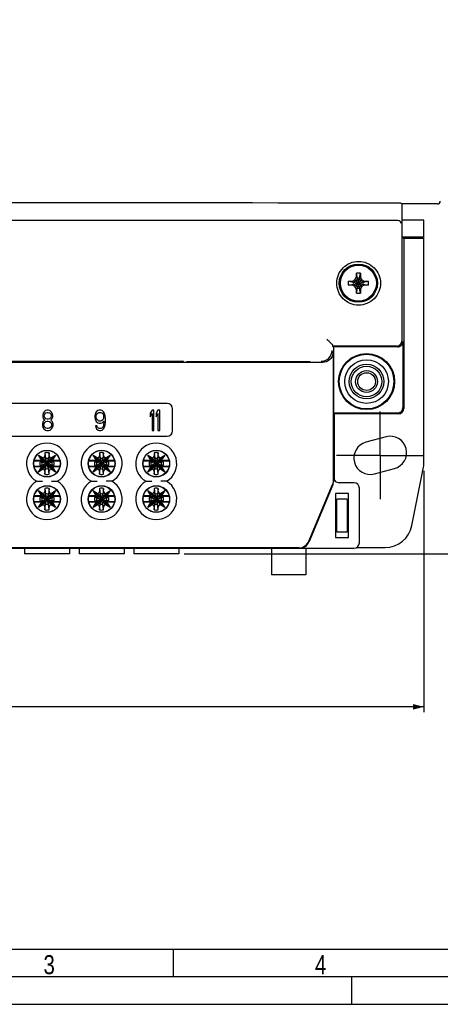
# Model space of a CAD drawing. Header units: millimetres. Extents: x 0 to 594, y 0 to 420.
# Tile 8 of 46: x 149 to 226, y 0 to 180. Entities that reach past the tile are written whole.
import ezdxf

# ---------------------------------------------------------------- set-up
doc = ezdxf.new("R2010")
doc.units = ezdxf.units.MM
doc.header["$LTSCALE"] = 32.67
doc.linetypes.add('CENTER', pattern=[0.6, 0.375, -0.075, 0.075, -0.075])
doc.layers.get('0').update_dxf_attribs({"linetype": 'CONTINUOUS'})
doc.layers.add('02___PRT_ALL_AXES', color=7, linetype='CONTINUOUS')
doc.layers.add('DEFAULT_1', color=7, linetype='CENTER')
doc.styles.get("Standard").update_dxf_attribs({"font": 'txt', "width": 0.8})
doc.dimstyles.new('DIMSTYLE_1', dxfattribs={"dimtxt": 2, "dimasz": 2, "dimexe": 0.18, "dimexo": 0.0625, "dimgap": 0.09, "dimtad": 1, "dimdsep": 46, "dimtxsty": 'Standard', "dimblk": '_FILLED', "dimblk1": '_FILLED', "dimblk2": '_FILLED', "dimcen": 0.09, "dimadec": 0, "dimazin": 0, "dimtp": 0.01, "dimtm": 0.01, "dimtfac": 1, "dimtofl": 0, "dimtmove": 0, "dimatfit": 3, "dimldrblk": '_FILLED', "dimfxl": 0, "dimtolj": 1, "dimarcsym": 0})

# ---------------------------------------------------------------- blocks, each defined once
blk = doc.blocks.new('_FILLED')
at = {"color": 0, "linetype": 'ByBlock'}
blk.add_solid([(0, 0), (-1, 0.25), (-1, -0.25)], dxfattribs=at)
blk = doc.blocks.new('*D34')
at = {"color": 2, "linetype": 'Continuous'}
for p, q in [((189.27, 212.62), (240.8, 212.62)), ((239.8, 212.62), (239.8, 147.52)), ((239.8, 82.42), (239.8, 147.52)), ((179.4, 82.42), (240.8, 82.42))]:
    blk.add_line(p, q, dxfattribs=at)
at = {"color": 2, "linetype": 'Continuous', "xscale": 2, "yscale": 2, "zscale": 2}
for p, rotation in [((239.8, 212.62), 90), ((239.8, 82.42), 270)]:
    blk.add_blockref('_FILLED', p, dxfattribs=dict(at, rotation=rotation))
at = {"color": 2, "linetype": 'Continuous', "insert": (237.3, 147.52), "char_height": 2, "width": 8, "attachment_point": 2, "rotation": 90, "line_spacing_factor": 0.9}
blk.add_mtext('130.2', dxfattribs=at)
blk = doc.blocks.new('*D36')
at = {"color": 2, "linetype": 'Continuous'}
for p, q in [((57.27, 97.58), (57.27, 53.42)), ((223.27, 97.58), (223.27, 53.42)), ((57.27, 54.42), (140.27, 54.42)), ((223.27, 54.42), (140.27, 54.42))]:
    blk.add_line(p, q, dxfattribs=at)
at = {"color": 2, "linetype": 'Continuous', "xscale": 2, "yscale": 2, "zscale": 2, "rotation": 180}
blk.add_blockref('_FILLED', (57.27, 54.42), dxfattribs=at)
at = {"color": 2, "linetype": 'Continuous', "xscale": 2, "yscale": 2, "zscale": 2}
blk.add_blockref('_FILLED', (223.27, 54.42), dxfattribs=at)
at = {"color": 2, "linetype": 'Continuous', "insert": (140.27, 56.92), "char_height": 2, "width": 4.8, "attachment_point": 2, "line_spacing_factor": 0.9}
blk.add_mtext('166', dxfattribs=at)

msp = doc.modelspace()

# ---------------------------------------------------------------- linework, layer by layer
at = {"color": 7, "linetype": 'Continuous'}
for p, q in [((219.038, 146.538), (219.274, 146.42)), ((225.774, 146.42), (219.274, 146.42)), ((219.274, 121.42), (219.274, 146.42)), ((62.044, 143.42), (218.504, 143.42)), ((223.274, 143.42), (219.274, 143.42)), ((223.274, 98.579), (223.274, 143.42)), ((219.274, 140.42), (223.274, 140.42)), ((219.591, 140.104), (219.274, 140.42)), ((223.274, 140.104), (219.591, 140.104)), ((219.591, 140.104), (219.591, 109.012)), ((210.904, 132.993), (210.904, 133.733)), ((211.644, 130.108), (210.904, 133.733)), ((210.904, 130.108), (211.644, 133.733)), ((211.644, 133.733), (211.644, 132.993)), ((209.461, 131.55), (213.087, 132.29)), ((209.461, 132.29), (210.201, 132.29)), ((209.461, 132.29), (213.087, 131.55)), ((210.201, 131.55), (209.461, 131.55)), ((210.201, 132.29), (210.647, 132.548)), ((210.201, 132.29), (210.405, 132.105)), ((210.201, 131.55), (210.405, 131.735)), ((210.647, 131.293), (210.201, 131.55)), ((210.405, 132.105), (210.368, 132.105)), ((210.368, 131.735), (210.405, 131.735)), ((210.839, 132.356), (210.405, 132.105)), ((210.405, 131.735), (212.143, 132.105)), ((210.405, 132.105), (212.143, 131.735)), ((210.405, 131.735), (210.839, 131.485)), ((210.647, 132.548), (210.904, 132.993)), ((210.647, 132.548), (211.901, 131.293)), ((210.647, 131.293), (211.901, 132.548)), ((211.089, 132.79), (210.839, 132.356)), ((210.904, 132.993), (211.089, 132.79)), ((211.089, 132.827), (211.089, 132.79)), ((211.459, 131.051), (211.089, 132.79)), ((211.089, 131.051), (211.459, 132.79)), ((211.644, 132.993), (211.459, 132.79)), ((211.459, 132.79), (211.459, 132.827)), ((211.71, 132.356), (211.459, 132.79)), ((211.644, 132.993), (211.901, 132.548)), ((212.143, 132.105), (211.71, 132.356)), ((211.71, 131.485), (212.143, 131.735)), ((211.901, 132.548), (212.347, 132.29)), ((212.347, 131.55), (211.901, 131.293)), ((212.347, 132.29), (212.143, 132.105)), ((212.18, 132.105), (212.143, 132.105)), ((212.143, 131.735), (212.18, 131.735)), ((212.347, 131.55), (212.143, 131.735)), ((212.347, 132.29), (213.087, 132.29)), ((213.087, 131.55), (212.347, 131.55)), ((210.904, 130.848), (210.647, 131.293)), ((210.839, 131.485), (211.089, 131.051)), ((210.904, 130.848), (211.089, 131.051)), ((210.904, 130.108), (210.904, 130.848)), ((211.089, 131.051), (211.089, 131.014)), ((211.459, 131.051), (211.71, 131.485)), ((211.644, 130.848), (211.459, 131.051)), ((211.459, 131.014), (211.459, 131.051)), ((211.901, 131.293), (211.644, 130.848)), ((211.644, 130.848), (211.644, 130.108)), ((206.459, 120.733), (206.615, 120.42)), ((219.433, 121.262), (219.433, 109.17)), ((218.274, 120.42), (206.615, 120.42)), ((206.615, 120.304), (206.615, 120.42)), ((206.774, 120.145), (206.615, 120.304)), ((218.433, 120.262), (206.658, 120.262)), ((206.687, 119.403), (206.687, 95.838)), ((206.774, 96.42), (206.774, 120.145)), ((204.687, 117.42), (75.861, 117.42)), ((145.067, 117.638), (178.349, 117.638)), ((160.724, 117.47), (146.124, 117.47)), ((160.724, 117.47), (160.892, 117.638)), ((162.724, 117.475), (160.724, 117.475)), ((162.724, 117.47), (162.556, 117.638)), ((177.324, 117.47), (162.724, 117.47)), ((177.492, 117.638), (177.324, 117.47)), ((178.324, 117.475), (177.324, 117.475)), ((179.811, 117.559), (179.802, 117.559)), ((179.802, 117.454), (202.446, 117.454)), ((202.437, 117.559), (179.811, 117.559)), ((202.437, 117.559), (202.446, 117.559)), ((176.274, 109.92), (82.274, 109.92)), ((153.598, 108.129), (153.489, 107.73)), ((153.76, 108.369), (153.598, 108.129)), ((154.03, 108.608), (153.76, 108.369)), ((153.868, 107.97), (154.084, 108.209)), ((154.3, 108.688), (154.03, 108.608)), ((154.084, 108.209), (154.3, 108.289)), ((154.516, 108.688), (154.3, 108.688)), ((154.3, 108.289), (154.516, 108.289)), ((154.787, 108.608), (154.516, 108.688)), ((154.516, 108.289), (154.733, 108.209)), ((154.733, 108.209), (154.949, 107.97)), ((155.057, 108.369), (154.787, 108.608)), ((155.219, 108.129), (155.057, 108.369)), ((155.327, 107.73), (155.219, 108.129)), ((163.294, 108.369), (163.132, 108.05)), ((163.565, 108.608), (163.294, 108.369)), ((163.457, 108.05), (163.619, 108.209)), ((163.835, 108.688), (163.565, 108.608)), ((163.619, 108.209), (163.781, 108.289)), ((163.781, 108.289), (164.159, 108.289)), ((164.105, 108.688), (163.835, 108.688)), ((164.375, 108.608), (164.105, 108.688)), ((164.159, 108.289), (164.321, 108.209)), ((164.321, 108.209), (164.483, 108.05)), ((164.646, 108.369), (164.375, 108.608)), ((164.808, 108.05), (164.646, 108.369)), ((173.51, 108.688), (173.185, 108.129)), ((173.185, 108.129), (173.185, 107.491)), ((173.834, 108.688), (173.51, 108.688)), ((173.834, 104.938), (173.834, 108.688)), ((174.591, 108.688), (174.266, 108.129)), ((174.266, 108.129), (174.266, 107.491)), ((174.915, 108.688), (174.591, 108.688)), ((174.915, 104.938), (174.915, 108.688)), ((177.274, 104.92), (177.274, 108.92)), ((206.774, 108.17), (218.433, 108.17)), ((206.774, 108.17), (206.932, 108.012)), ((153.543, 106.534), (153.435, 106.135)), ((153.489, 107.73), (153.489, 107.491)), ((153.489, 107.491), (153.598, 107.172)), ((153.76, 106.773), (153.543, 106.534)), ((153.598, 107.172), (153.76, 106.933)), ((153.706, 106.135), (153.868, 106.454)), ((153.76, 107.73), (153.868, 107.97)), ((153.76, 107.571), (153.76, 107.73)), ((153.868, 107.331), (153.76, 107.571)), ((153.76, 106.933), (153.868, 106.853)), ((153.868, 106.853), (153.76, 106.773)), ((154.084, 107.092), (153.868, 107.331)), ((153.868, 106.454), (154.084, 106.613)), ((154.3, 107.012), (154.084, 107.092)), ((154.084, 106.613), (154.3, 106.693)), ((154.516, 107.012), (154.3, 107.012)), ((154.3, 106.693), (154.516, 106.693)), ((154.733, 107.092), (154.516, 107.012)), ((154.516, 106.693), (154.733, 106.613)), ((154.949, 107.331), (154.733, 107.092)), ((154.733, 106.613), (154.949, 106.454)), ((154.949, 107.97), (155.057, 107.73)), ((155.057, 107.571), (154.949, 107.331)), ((154.949, 106.853), (155.057, 106.933)), ((155.057, 106.773), (154.949, 106.853)), ((154.949, 106.454), (155.111, 106.135)), ((155.057, 107.73), (155.057, 107.571)), ((155.057, 106.933), (155.219, 107.172)), ((155.273, 106.534), (155.057, 106.773)), ((155.219, 107.172), (155.327, 107.491)), ((155.381, 106.135), (155.273, 106.534)), ((155.327, 107.491), (155.327, 107.73)), ((163.132, 108.05), (163.024, 107.651)), ((163.024, 107.651), (163.024, 107.331)), ((163.024, 107.331), (163.132, 106.933)), ((163.132, 106.933), (163.294, 106.613)), ((163.294, 107.571), (163.348, 107.81)), ((163.294, 107.411), (163.294, 107.571)), ((163.348, 107.172), (163.294, 107.411)), ((163.294, 106.613), (163.565, 106.374)), ((163.348, 107.81), (163.457, 108.05)), ((163.457, 106.933), (163.348, 107.172)), ((163.619, 106.773), (163.457, 106.933)), ((163.565, 106.374), (163.835, 106.294)), ((163.781, 106.693), (163.619, 106.773)), ((164.159, 106.693), (163.781, 106.693)), ((163.835, 106.294), (164.105, 106.294)), ((164.105, 106.294), (164.375, 106.374)), ((164.321, 106.773), (164.159, 106.693)), ((164.483, 106.933), (164.321, 106.773)), ((164.375, 106.374), (164.7, 106.693)), ((164.483, 108.05), (164.592, 107.81)), ((164.592, 107.172), (164.483, 106.933)), ((164.592, 107.81), (164.646, 107.571)), ((164.646, 107.411), (164.592, 107.172)), ((164.646, 107.571), (164.646, 107.411)), ((164.7, 106.534), (164.646, 106.055)), ((164.7, 106.693), (164.7, 106.534)), ((164.916, 107.651), (164.808, 108.05)), ((164.97, 107.092), (164.916, 107.651)), ((164.916, 105.975), (164.97, 106.534)), ((164.97, 106.534), (164.97, 107.092)), ((173.185, 107.491), (173.51, 108.05)), ((173.51, 108.05), (173.51, 104.938)), ((174.266, 107.491), (174.591, 108.05)), ((174.591, 108.05), (174.591, 104.938)), ((218.591, 108.012), (206.932, 108.012)), ((206.932, 95.919), (206.932, 108.012)), ((153.435, 106.135), (153.435, 105.895)), ((153.435, 105.895), (153.543, 105.496)), ((153.543, 105.496), (153.706, 105.257)), ((153.706, 105.895), (153.706, 106.135)), ((153.868, 105.576), (153.706, 105.895)), ((153.706, 105.257), (153.976, 105.018)), ((154.084, 105.417), (153.868, 105.576)), ((153.976, 105.018), (154.246, 104.938)), ((154.3, 105.337), (154.084, 105.417)), ((154.246, 104.938), (154.57, 104.938)), ((154.516, 105.337), (154.3, 105.337)), ((154.733, 105.417), (154.516, 105.337)), ((154.57, 104.938), (154.841, 105.018)), ((154.949, 105.576), (154.733, 105.417)), ((154.841, 105.018), (155.111, 105.257)), ((155.111, 105.895), (154.949, 105.576)), ((155.111, 106.135), (155.111, 105.895)), ((155.111, 105.257), (155.273, 105.496)), ((155.273, 105.496), (155.381, 105.895)), ((155.381, 105.895), (155.381, 106.135)), ((163.402, 105.816), (163.132, 105.816)), ((163.132, 105.816), (163.186, 105.576)), ((163.186, 105.576), (163.348, 105.257)), ((163.348, 105.257), (163.619, 105.018)), ((163.511, 105.576), (163.402, 105.816)), ((163.673, 105.417), (163.511, 105.576)), ((163.619, 105.018), (163.889, 104.938)), ((163.835, 105.337), (163.673, 105.417)), ((164.159, 105.337), (163.835, 105.337)), ((163.889, 104.938), (164.105, 104.938)), ((164.105, 104.938), (164.375, 105.018)), ((164.321, 105.417), (164.159, 105.337)), ((164.483, 105.576), (164.321, 105.417)), ((164.375, 105.018), (164.646, 105.257)), ((164.592, 105.816), (164.483, 105.576)), ((164.646, 106.055), (164.592, 105.816)), ((164.646, 105.257), (164.808, 105.576)), ((164.808, 105.576), (164.916, 105.975)), ((173.51, 104.938), (173.834, 104.938)), ((174.591, 104.938), (174.915, 104.938)), ((82.274, 103.92), (176.274, 103.92)), ((216.333, 103.81), (212.662, 102.826)), ((153.894, 100.884), (154.024, 99.827)), ((153.894, 100.884), (153.894, 100.374)), ((154.644, 100.886), (154.524, 99.827)), ((154.644, 100.391), (154.644, 100.886)), ((163.894, 100.884), (164.024, 99.827)), ((163.894, 100.884), (163.894, 100.374)), ((164.644, 100.886), (164.524, 99.827)), ((164.644, 100.391), (164.644, 100.886)), ((173.894, 100.884), (174.024, 99.827)), ((173.894, 100.884), (173.894, 100.374)), ((174.644, 100.886), (174.524, 99.827)), ((174.644, 100.391), (174.644, 100.886)), ((151.953, 99.443), (153.577, 99.443)), ((153.154, 99.495), (151.962, 99.495)), ((152.708, 100.486), (153.623, 99.904)), ((152.708, 100.486), (155.84, 97.354)), ((153.29, 99.573), (152.708, 100.486)), ((152.708, 97.354), (155.84, 100.486)), ((153.288, 99.264), (153.011, 99.264)), ((153.011, 99.264), (153.344, 99.17)), ((153.29, 99.573), (153.154, 99.495)), ((153.677, 99.398), (153.288, 99.264)), ((153.288, 99.264), (153.394, 99.17)), ((153.291, 99.904), (153.623, 99.904)), ((153.291, 99.573), (153.291, 99.904)), ((153.291, 99.572), (153.894, 99.3)), ((153.344, 98.67), (155.205, 99.17)), ((153.394, 99.17), (153.344, 99.17)), ((153.344, 99.17), (155.205, 98.67)), ((153.898, 99.296), (153.394, 99.17)), ((153.394, 98.67), (155.155, 99.17)), ((153.394, 99.17), (155.155, 98.67)), ((153.894, 100.374), (153.623, 99.904)), ((153.623, 99.904), (153.894, 99.3)), ((153.894, 100.374), (154.024, 99.777)), ((154.024, 99.777), (153.898, 99.296)), ((154.524, 98.014), (154.024, 99.827)), ((154.024, 99.827), (154.024, 99.777)), ((154.024, 98.014), (154.524, 99.827)), ((154.024, 99.777), (154.274, 98.92)), ((154.024, 98.064), (154.524, 99.777)), ((154.644, 100.391), (154.524, 99.777)), ((154.524, 99.777), (154.524, 99.827)), ((154.65, 99.296), (154.524, 99.777)), ((154.926, 99.904), (154.644, 100.391)), ((155.155, 99.17), (154.65, 99.296)), ((154.654, 99.3), (154.926, 99.904)), ((154.654, 99.3), (155.257, 99.572)), ((155.259, 99.264), (154.871, 99.398)), ((154.926, 99.904), (155.84, 100.486)), ((155.257, 99.904), (154.926, 99.904)), ((154.971, 99.443), (156.595, 99.443)), ((155.259, 99.264), (155.155, 99.17)), ((155.205, 99.17), (155.155, 99.17)), ((155.537, 99.264), (155.205, 99.17)), ((155.84, 100.486), (155.257, 99.572)), ((155.257, 99.572), (155.257, 99.904)), ((155.39, 99.495), (155.257, 99.572)), ((155.537, 99.264), (155.259, 99.264)), ((156.586, 99.495), (155.39, 99.495)), ((161.953, 99.443), (163.577, 99.443)), ((163.154, 99.495), (161.962, 99.495)), ((162.708, 100.486), (163.623, 99.904)), ((162.708, 100.486), (165.84, 97.354)), ((163.29, 99.573), (162.708, 100.486)), ((162.708, 97.354), (165.84, 100.486)), ((163.288, 99.264), (163.011, 99.264)), ((163.011, 99.264), (163.344, 99.17)), ((163.29, 99.573), (163.154, 99.495)), ((163.677, 99.398), (163.288, 99.264)), ((163.288, 99.264), (163.394, 99.17)), ((163.291, 99.904), (163.623, 99.904)), ((163.291, 99.573), (163.291, 99.904)), ((163.291, 99.572), (163.894, 99.3)), ((163.344, 98.67), (165.205, 99.17)), ((163.394, 99.17), (163.344, 99.17)), ((163.344, 99.17), (165.205, 98.67)), ((163.898, 99.296), (163.394, 99.17)), ((163.394, 98.67), (165.155, 99.17)), ((163.394, 99.17), (165.155, 98.67)), ((163.894, 100.374), (163.623, 99.904)), ((163.623, 99.904), (163.894, 99.3)), ((163.894, 100.374), (164.024, 99.777)), ((164.024, 99.777), (163.898, 99.296)), ((164.524, 98.014), (164.024, 99.827)), ((164.024, 99.827), (164.024, 99.777)), ((164.024, 98.014), (164.524, 99.827)), ((164.024, 99.777), (164.274, 98.92)), ((164.024, 98.064), (164.524, 99.777)), ((164.644, 100.391), (164.524, 99.777)), ((164.524, 99.777), (164.524, 99.827)), ((164.65, 99.296), (164.524, 99.777)), ((164.926, 99.904), (164.644, 100.391)), ((165.155, 99.17), (164.65, 99.296)), ((164.654, 99.3), (164.926, 99.904)), ((164.654, 99.3), (165.257, 99.572)), ((165.259, 99.264), (164.871, 99.398)), ((164.926, 99.904), (165.84, 100.486)), ((165.257, 99.904), (164.926, 99.904)), ((164.971, 99.443), (166.595, 99.443)), ((165.259, 99.264), (165.155, 99.17)), ((165.205, 99.17), (165.155, 99.17)), ((165.537, 99.264), (165.205, 99.17)), ((165.84, 100.486), (165.257, 99.572)), ((165.257, 99.572), (165.257, 99.904)), ((165.39, 99.495), (165.257, 99.572)), ((165.537, 99.264), (165.259, 99.264)), ((166.586, 99.495), (165.39, 99.495)), ((171.953, 99.443), (173.577, 99.443)), ((173.154, 99.495), (171.962, 99.495)), ((172.708, 100.486), (173.623, 99.904)), ((172.708, 100.486), (175.84, 97.354)), ((173.29, 99.573), (172.708, 100.486)), ((172.708, 97.354), (175.84, 100.486)), ((173.288, 99.264), (173.011, 99.264)), ((173.011, 99.264), (173.344, 99.17)), ((173.29, 99.573), (173.154, 99.495)), ((173.677, 99.398), (173.288, 99.264)), ((173.288, 99.264), (173.394, 99.17)), ((173.291, 99.904), (173.623, 99.904)), ((173.291, 99.573), (173.291, 99.904)), ((173.291, 99.572), (173.894, 99.3)), ((173.344, 98.67), (175.205, 99.17)), ((173.394, 99.17), (173.344, 99.17)), ((173.344, 99.17), (175.205, 98.67)), ((173.898, 99.296), (173.394, 99.17)), ((173.394, 98.67), (175.155, 99.17)), ((173.394, 99.17), (175.155, 98.67)), ((173.894, 100.374), (173.623, 99.904)), ((173.623, 99.904), (173.894, 99.3)), ((173.894, 100.374), (174.024, 99.777)), ((174.024, 99.777), (173.898, 99.296)), ((174.524, 98.014), (174.024, 99.827)), ((174.024, 99.827), (174.024, 99.777)), ((174.024, 98.014), (174.524, 99.827)), ((174.024, 99.777), (174.274, 98.92)), ((174.024, 98.064), (174.524, 99.777)), ((174.644, 100.391), (174.524, 99.777)), ((174.524, 99.777), (174.524, 99.827)), ((174.65, 99.296), (174.524, 99.777)), ((174.926, 99.904), (174.644, 100.391)), ((175.155, 99.17), (174.65, 99.296)), ((174.654, 99.3), (174.926, 99.904)), ((174.654, 99.3), (175.257, 99.572)), ((175.259, 99.264), (174.871, 99.398)), ((174.926, 99.904), (175.84, 100.486)), ((175.257, 99.904), (174.926, 99.904)), ((174.971, 99.443), (176.595, 99.443)), ((175.259, 99.264), (175.155, 99.17)), ((175.205, 99.17), (175.155, 99.17)), ((175.537, 99.264), (175.205, 99.17)), ((175.84, 100.486), (175.257, 99.572)), ((175.257, 99.572), (175.257, 99.904)), ((175.39, 99.495), (175.257, 99.572)), ((175.537, 99.264), (175.259, 99.264)), ((176.586, 99.495), (175.39, 99.495)), ((153.577, 98.398), (151.953, 98.398)), ((153.158, 98.345), (151.962, 98.345)), ((152.708, 97.354), (153.291, 98.269)), ((153.623, 97.937), (152.708, 97.354)), ((153.011, 98.577), (153.344, 98.67)), ((153.011, 98.577), (153.289, 98.577)), ((153.158, 98.345), (153.291, 98.269)), ((153.289, 98.577), (153.394, 98.67)), ((153.289, 98.577), (153.677, 98.443)), ((153.291, 98.269), (153.894, 98.54)), ((153.291, 98.269), (153.291, 97.937)), ((153.291, 97.937), (153.623, 97.937)), ((153.344, 98.67), (153.394, 98.67)), ((153.394, 98.67), (153.898, 98.545)), ((153.894, 98.54), (153.623, 97.937)), ((153.623, 97.937), (153.894, 97.467)), ((153.894, 97.467), (154.024, 98.064)), ((153.894, 96.957), (154.024, 98.014)), ((153.894, 97.467), (153.894, 96.957)), ((153.898, 98.545), (154.024, 98.064)), ((154.024, 98.064), (154.024, 98.014)), ((154.524, 98.04), (154.274, 98.92)), ((154.524, 98.04), (154.65, 98.545)), ((154.644, 97.45), (154.524, 98.04)), ((154.524, 98.014), (154.524, 98.04)), ((154.644, 96.955), (154.524, 98.014)), ((154.644, 97.45), (154.926, 97.937)), ((154.644, 96.955), (154.644, 97.45)), ((154.65, 98.545), (155.155, 98.67)), ((154.654, 98.54), (155.257, 98.269)), ((154.926, 97.937), (154.654, 98.54)), ((154.871, 98.443), (155.259, 98.577)), ((155.257, 97.937), (154.926, 97.937)), ((155.84, 97.354), (154.926, 97.937)), ((156.595, 98.398), (154.971, 98.398)), ((155.155, 98.67), (155.205, 98.67)), ((155.259, 98.577), (155.155, 98.67)), ((155.537, 98.577), (155.205, 98.67)), ((155.257, 98.269), (155.39, 98.345)), ((155.257, 98.269), (155.84, 97.354)), ((155.257, 98.269), (155.257, 97.937)), ((155.259, 98.577), (155.537, 98.577)), ((156.586, 98.345), (155.39, 98.345)), ((163.577, 98.398), (161.953, 98.398)), ((163.158, 98.345), (161.962, 98.345)), ((162.708, 97.354), (163.291, 98.269)), ((163.623, 97.937), (162.708, 97.354)), ((163.011, 98.577), (163.344, 98.67)), ((163.011, 98.577), (163.289, 98.577)), ((163.158, 98.345), (163.291, 98.269)), ((163.289, 98.577), (163.394, 98.67)), ((163.289, 98.577), (163.677, 98.443)), ((163.291, 98.269), (163.894, 98.54)), ((163.291, 98.269), (163.291, 97.937)), ((163.291, 97.937), (163.623, 97.937)), ((163.344, 98.67), (163.394, 98.67)), ((163.394, 98.67), (163.898, 98.545)), ((163.894, 98.54), (163.623, 97.937)), ((163.623, 97.937), (163.894, 97.467)), ((163.894, 97.467), (164.024, 98.064)), ((163.894, 96.957), (164.024, 98.014)), ((163.894, 97.467), (163.894, 96.957)), ((163.898, 98.545), (164.024, 98.064)), ((164.024, 98.064), (164.024, 98.014)), ((164.524, 98.04), (164.274, 98.92)), ((164.524, 98.04), (164.65, 98.545)), ((164.644, 97.45), (164.524, 98.04)), ((164.524, 98.014), (164.524, 98.04)), ((164.644, 96.955), (164.524, 98.014)), ((164.644, 97.45), (164.926, 97.937)), ((164.644, 96.955), (164.644, 97.45)), ((164.65, 98.545), (165.155, 98.67)), ((164.654, 98.54), (165.257, 98.269)), ((164.926, 97.937), (164.654, 98.54)), ((164.871, 98.443), (165.259, 98.577)), ((165.257, 97.937), (164.926, 97.937)), ((165.84, 97.354), (164.926, 97.937)), ((166.595, 98.398), (164.971, 98.398)), ((165.155, 98.67), (165.205, 98.67)), ((165.259, 98.577), (165.155, 98.67)), ((165.537, 98.577), (165.205, 98.67)), ((165.257, 98.269), (165.39, 98.345)), ((165.257, 98.269), (165.84, 97.354)), ((165.257, 98.269), (165.257, 97.937)), ((165.259, 98.577), (165.537, 98.577)), ((166.586, 98.345), (165.39, 98.345)), ((173.577, 98.398), (171.953, 98.398)), ((173.158, 98.345), (171.962, 98.345)), ((172.708, 97.354), (173.291, 98.269)), ((173.623, 97.937), (172.708, 97.354)), ((173.011, 98.577), (173.344, 98.67)), ((173.011, 98.577), (173.289, 98.577)), ((173.158, 98.345), (173.291, 98.269)), ((173.289, 98.577), (173.394, 98.67)), ((173.289, 98.577), (173.677, 98.443)), ((173.291, 98.269), (173.894, 98.54)), ((173.291, 98.269), (173.291, 97.937)), ((173.291, 97.937), (173.623, 97.937)), ((173.344, 98.67), (173.394, 98.67)), ((173.394, 98.67), (173.898, 98.545)), ((173.894, 98.54), (173.623, 97.937)), ((173.623, 97.937), (173.894, 97.467)), ((173.894, 97.467), (174.024, 98.064)), ((173.894, 96.957), (174.024, 98.014)), ((173.894, 97.467), (173.894, 96.957)), ((173.898, 98.545), (174.024, 98.064)), ((174.024, 98.064), (174.024, 98.014)), ((174.524, 98.04), (174.274, 98.92)), ((174.524, 98.04), (174.65, 98.545)), ((174.644, 97.45), (174.524, 98.04)), ((174.524, 98.014), (174.524, 98.04)), ((174.644, 96.955), (174.524, 98.014)), ((174.644, 97.45), (174.926, 97.937)), ((174.644, 96.955), (174.644, 97.45)), ((174.65, 98.545), (175.155, 98.67)), ((174.654, 98.54), (175.257, 98.269)), ((174.926, 97.937), (174.654, 98.54)), ((174.871, 98.443), (175.259, 98.577)), ((175.257, 97.937), (174.926, 97.937)), ((175.84, 97.354), (174.926, 97.937)), ((176.595, 98.398), (174.971, 98.398)), ((175.155, 98.67), (175.205, 98.67)), ((175.259, 98.577), (175.155, 98.67)), ((175.537, 98.577), (175.205, 98.67)), ((175.257, 98.269), (175.39, 98.345)), ((175.257, 98.269), (175.84, 97.354)), ((175.257, 98.269), (175.257, 97.937)), ((175.259, 98.577), (175.537, 98.577)), ((176.586, 98.345), (175.39, 98.345)), ((214.215, 97.031), (217.886, 98.014)), ((221.078, 87.598), (223.274, 98.579)), ((152.403, 95.67), (153.462, 95.67)), ((155.087, 95.67), (156.145, 95.67)), ((162.403, 95.67), (163.462, 95.67)), ((166.145, 95.67), (165.087, 95.67)), ((172.403, 95.67), (173.462, 95.67)), ((176.145, 95.67), (175.087, 95.67)), ((206.757, 96.424), (206.757, 95.824)), ((152.708, 93.986), (153.623, 93.404)), ((152.708, 93.986), (155.84, 90.854)), ((153.29, 93.073), (152.708, 93.986)), ((152.708, 90.854), (155.84, 93.986)), ((153.894, 93.874), (153.623, 93.404)), ((153.894, 94.384), (154.024, 93.327)), ((153.894, 94.384), (153.894, 93.874)), ((153.894, 93.874), (154.024, 93.277)), ((154.644, 94.386), (154.524, 93.327)), ((154.644, 93.891), (154.524, 93.277)), ((154.644, 93.891), (154.644, 94.386)), ((154.926, 93.404), (154.644, 93.891)), ((154.926, 93.404), (155.84, 93.986)), ((155.84, 93.986), (155.257, 93.072)), ((162.708, 93.986), (163.623, 93.404)), ((162.708, 93.986), (165.84, 90.854)), ((163.29, 93.073), (162.708, 93.986)), ((162.708, 90.854), (165.84, 93.986)), ((163.894, 93.874), (163.623, 93.404)), ((163.894, 94.384), (164.024, 93.327)), ((163.894, 94.384), (163.894, 93.874)), ((163.894, 93.874), (164.024, 93.277)), ((164.644, 94.386), (164.524, 93.327)), ((164.644, 93.891), (164.524, 93.277)), ((164.644, 93.891), (164.644, 94.386)), ((164.926, 93.404), (164.644, 93.891)), ((164.926, 93.404), (165.84, 93.986)), ((165.84, 93.986), (165.257, 93.072)), ((172.708, 93.986), (173.623, 93.404)), ((172.708, 93.986), (175.84, 90.854)), ((173.29, 93.073), (172.708, 93.986)), ((172.708, 90.854), (175.84, 93.986)), ((173.894, 93.874), (173.623, 93.404)), ((173.894, 94.384), (174.024, 93.327)), ((173.894, 94.384), (173.894, 93.874)), ((173.894, 93.874), (174.024, 93.277)), ((174.644, 94.386), (174.524, 93.327)), ((174.644, 93.891), (174.524, 93.277)), ((174.644, 93.891), (174.644, 94.386)), ((174.926, 93.404), (174.644, 93.891)), ((174.926, 93.404), (175.84, 93.986)), ((175.84, 93.986), (175.257, 93.072)), ((202.229, 84.738), (206.533, 95.069)), ((206.603, 95.055), (202.275, 84.669)), ((210.457, 95.424), (207.757, 95.424)), ((211.457, 84.438), (211.457, 94.424)), ((151.953, 92.943), (153.577, 92.943)), ((153.577, 91.898), (151.953, 91.898)), ((153.154, 92.995), (151.962, 92.995)), ((153.288, 92.764), (153.011, 92.764)), ((153.011, 92.764), (153.344, 92.67)), ((153.011, 92.077), (153.344, 92.17)), ((153.011, 92.077), (153.289, 92.077)), ((153.29, 93.073), (153.154, 92.995)), ((153.677, 92.898), (153.288, 92.764)), ((153.288, 92.764), (153.394, 92.67)), ((153.289, 92.077), (153.394, 92.17)), ((153.289, 92.077), (153.677, 91.943)), ((153.291, 93.404), (153.623, 93.404)), ((153.291, 93.073), (153.291, 93.404)), ((153.291, 93.072), (153.894, 92.8)), ((153.291, 91.769), (153.894, 92.04)), ((153.344, 92.17), (155.205, 92.67)), ((153.394, 92.67), (153.344, 92.67)), ((153.344, 92.67), (155.205, 92.17)), ((153.344, 92.17), (153.394, 92.17)), ((153.898, 92.796), (153.394, 92.67)), ((153.394, 92.17), (155.155, 92.67)), ((153.394, 92.67), (155.155, 92.17)), ((153.394, 92.17), (153.898, 92.045)), ((153.623, 93.404), (153.894, 92.8)), ((153.894, 92.04), (153.623, 91.437)), ((154.024, 93.277), (153.898, 92.796)), ((153.898, 92.045), (154.024, 91.564)), ((154.524, 91.514), (154.024, 93.327)), ((154.024, 93.327), (154.024, 93.277)), ((154.024, 91.514), (154.524, 93.327)), ((154.024, 93.277), (154.274, 92.42)), ((154.024, 91.564), (154.524, 93.277)), ((154.524, 91.54), (154.274, 92.42)), ((154.524, 93.277), (154.524, 93.327)), ((154.65, 92.796), (154.524, 93.277)), ((154.524, 91.54), (154.65, 92.045)), ((155.155, 92.67), (154.65, 92.796)), ((154.65, 92.045), (155.155, 92.17)), ((154.654, 92.8), (154.926, 93.404)), ((154.654, 92.8), (155.257, 93.072)), ((154.654, 92.04), (155.257, 91.769)), ((154.926, 91.437), (154.654, 92.04)), ((155.259, 92.764), (154.871, 92.898)), ((154.871, 91.943), (155.259, 92.077)), ((155.257, 93.404), (154.926, 93.404)), ((154.971, 92.943), (156.595, 92.943)), ((156.595, 91.898), (154.971, 91.898)), ((155.259, 92.764), (155.155, 92.67)), ((155.205, 92.67), (155.155, 92.67)), ((155.155, 92.17), (155.205, 92.17)), ((155.259, 92.077), (155.155, 92.17)), ((155.537, 92.764), (155.205, 92.67)), ((155.537, 92.077), (155.205, 92.17)), ((155.257, 93.072), (155.257, 93.404)), ((155.39, 92.995), (155.257, 93.072)), ((155.537, 92.764), (155.259, 92.764)), ((155.259, 92.077), (155.537, 92.077)), ((156.586, 92.995), (155.39, 92.995)), ((161.953, 92.943), (163.577, 92.943)), ((163.577, 91.898), (161.953, 91.898)), ((163.154, 92.995), (161.962, 92.995)), ((163.288, 92.764), (163.011, 92.764)), ((163.011, 92.764), (163.344, 92.67)), ((163.011, 92.077), (163.344, 92.17)), ((163.011, 92.077), (163.289, 92.077)), ((163.29, 93.073), (163.154, 92.995)), ((163.677, 92.898), (163.288, 92.764)), ((163.288, 92.764), (163.394, 92.67)), ((163.289, 92.077), (163.394, 92.17)), ((163.289, 92.077), (163.677, 91.943)), ((163.291, 93.404), (163.623, 93.404)), ((163.291, 93.073), (163.291, 93.404)), ((163.291, 93.072), (163.894, 92.8)), ((163.291, 91.769), (163.894, 92.04)), ((163.344, 92.17), (165.205, 92.67)), ((163.394, 92.67), (163.344, 92.67)), ((163.344, 92.67), (165.205, 92.17)), ((163.344, 92.17), (163.394, 92.17)), ((163.898, 92.796), (163.394, 92.67)), ((163.394, 92.17), (165.155, 92.67)), ((163.394, 92.67), (165.155, 92.17)), ((163.394, 92.17), (163.898, 92.045)), ((163.623, 93.404), (163.894, 92.8)), ((163.894, 92.04), (163.623, 91.437)), ((164.024, 93.277), (163.898, 92.796)), ((163.898, 92.045), (164.024, 91.564)), ((164.524, 91.514), (164.024, 93.327)), ((164.024, 93.327), (164.024, 93.277)), ((164.024, 91.514), (164.524, 93.327)), ((164.024, 93.277), (164.274, 92.42)), ((164.024, 91.564), (164.524, 93.277)), ((164.524, 91.54), (164.274, 92.42)), ((164.524, 93.277), (164.524, 93.327)), ((164.65, 92.796), (164.524, 93.277)), ((164.524, 91.54), (164.65, 92.045)), ((165.155, 92.67), (164.65, 92.796)), ((164.65, 92.045), (165.155, 92.17)), ((164.654, 92.8), (164.926, 93.404)), ((164.654, 92.8), (165.257, 93.072)), ((164.654, 92.04), (165.257, 91.769)), ((164.926, 91.437), (164.654, 92.04)), ((165.259, 92.764), (164.871, 92.898)), ((164.871, 91.943), (165.259, 92.077)), ((165.257, 93.404), (164.926, 93.404)), ((164.971, 92.943), (166.595, 92.943)), ((166.595, 91.898), (164.971, 91.898)), ((165.259, 92.764), (165.155, 92.67)), ((165.205, 92.67), (165.155, 92.67)), ((165.155, 92.17), (165.205, 92.17)), ((165.259, 92.077), (165.155, 92.17)), ((165.537, 92.764), (165.205, 92.67)), ((165.537, 92.077), (165.205, 92.17)), ((165.257, 93.072), (165.257, 93.404)), ((165.39, 92.995), (165.257, 93.072)), ((165.537, 92.764), (165.259, 92.764)), ((165.259, 92.077), (165.537, 92.077)), ((166.586, 92.995), (165.39, 92.995)), ((171.953, 92.943), (173.577, 92.943)), ((173.577, 91.898), (171.953, 91.898)), ((173.154, 92.995), (171.962, 92.995)), ((173.288, 92.764), (173.011, 92.764)), ((173.011, 92.764), (173.344, 92.67)), ((173.011, 92.077), (173.344, 92.17)), ((173.011, 92.077), (173.289, 92.077)), ((173.29, 93.073), (173.154, 92.995)), ((173.677, 92.898), (173.288, 92.764)), ((173.288, 92.764), (173.394, 92.67)), ((173.289, 92.077), (173.394, 92.17)), ((173.289, 92.077), (173.677, 91.943)), ((173.291, 93.404), (173.623, 93.404)), ((173.291, 93.073), (173.291, 93.404)), ((173.291, 93.072), (173.894, 92.8)), ((173.291, 91.769), (173.894, 92.04)), ((173.344, 92.17), (175.205, 92.67)), ((173.394, 92.67), (173.344, 92.67)), ((173.344, 92.67), (175.205, 92.17)), ((173.344, 92.17), (173.394, 92.17)), ((173.898, 92.796), (173.394, 92.67)), ((173.394, 92.17), (175.155, 92.67)), ((173.394, 92.67), (175.155, 92.17)), ((173.394, 92.17), (173.898, 92.045)), ((173.623, 93.404), (173.894, 92.8)), ((173.894, 92.04), (173.623, 91.437)), ((174.024, 93.277), (173.898, 92.796)), ((173.898, 92.045), (174.024, 91.564)), ((174.524, 91.514), (174.024, 93.327)), ((174.024, 93.327), (174.024, 93.277)), ((174.024, 91.514), (174.524, 93.327)), ((174.024, 93.277), (174.274, 92.42)), ((174.024, 91.564), (174.524, 93.277)), ((174.524, 91.54), (174.274, 92.42)), ((174.524, 93.277), (174.524, 93.327)), ((174.65, 92.796), (174.524, 93.277)), ((174.524, 91.54), (174.65, 92.045)), ((175.155, 92.67), (174.65, 92.796)), ((174.65, 92.045), (175.155, 92.17)), ((174.654, 92.8), (174.926, 93.404)), ((174.654, 92.8), (175.257, 93.072)), ((174.654, 92.04), (175.257, 91.769)), ((174.926, 91.437), (174.654, 92.04)), ((175.259, 92.764), (174.871, 92.898)), ((174.871, 91.943), (175.259, 92.077)), ((175.257, 93.404), (174.926, 93.404)), ((174.971, 92.943), (176.595, 92.943)), ((176.595, 91.898), (174.971, 91.898)), ((175.259, 92.764), (175.155, 92.67)), ((175.205, 92.67), (175.155, 92.67)), ((175.155, 92.17), (175.205, 92.17)), ((175.259, 92.077), (175.155, 92.17)), ((175.537, 92.764), (175.205, 92.67)), ((175.537, 92.077), (175.205, 92.17)), ((175.257, 93.072), (175.257, 93.404)), ((175.39, 92.995), (175.257, 93.072)), ((175.537, 92.764), (175.259, 92.764)), ((175.259, 92.077), (175.537, 92.077)), ((176.586, 92.995), (175.39, 92.995)), ((209.457, 93.424), (207.057, 93.424)), ((207.057, 93.424), (207.057, 85.424)), ((209.248, 92.42), (207.3, 92.42)), ((209.457, 85.424), (209.457, 93.424)), ((153.158, 91.845), (151.962, 91.845)), ((152.708, 90.854), (153.291, 91.769)), ((153.623, 91.437), (152.708, 90.854)), ((153.158, 91.845), (153.291, 91.769)), ((153.291, 91.769), (153.291, 91.437)), ((153.291, 91.437), (153.623, 91.437)), ((153.623, 91.437), (153.894, 90.967)), ((153.894, 90.967), (154.024, 91.564)), ((153.894, 90.457), (154.024, 91.514)), ((153.894, 90.967), (153.894, 90.457)), ((154.024, 91.564), (154.024, 91.514)), ((154.644, 90.95), (154.524, 91.54)), ((154.524, 91.514), (154.524, 91.54)), ((154.644, 90.455), (154.524, 91.514)), ((154.644, 90.95), (154.926, 91.437)), ((154.644, 90.455), (154.644, 90.95)), ((155.257, 91.437), (154.926, 91.437)), ((155.84, 90.854), (154.926, 91.437)), ((155.257, 91.769), (155.39, 91.845)), ((155.257, 91.769), (155.84, 90.854)), ((155.257, 91.769), (155.257, 91.437)), ((156.586, 91.845), (155.39, 91.845)), ((163.158, 91.845), (161.962, 91.845)), ((162.708, 90.854), (163.291, 91.769)), ((163.623, 91.437), (162.708, 90.854)), ((163.158, 91.845), (163.291, 91.769)), ((163.291, 91.769), (163.291, 91.437)), ((163.291, 91.437), (163.623, 91.437)), ((163.623, 91.437), (163.894, 90.967)), ((163.894, 90.967), (164.024, 91.564)), ((163.894, 90.457), (164.024, 91.514)), ((163.894, 90.967), (163.894, 90.457)), ((164.024, 91.564), (164.024, 91.514)), ((164.644, 90.95), (164.524, 91.54)), ((164.524, 91.514), (164.524, 91.54)), ((164.644, 90.455), (164.524, 91.514)), ((164.644, 90.95), (164.926, 91.437)), ((164.644, 90.455), (164.644, 90.95)), ((165.257, 91.437), (164.926, 91.437)), ((165.84, 90.854), (164.926, 91.437)), ((165.257, 91.769), (165.39, 91.845)), ((165.257, 91.769), (165.84, 90.854)), ((165.257, 91.769), (165.257, 91.437)), ((166.586, 91.845), (165.39, 91.845)), ((173.158, 91.845), (171.962, 91.845)), ((172.708, 90.854), (173.291, 91.769)), ((173.623, 91.437), (172.708, 90.854)), ((173.158, 91.845), (173.291, 91.769)), ((173.291, 91.769), (173.291, 91.437)), ((173.291, 91.437), (173.623, 91.437)), ((173.623, 91.437), (173.894, 90.967)), ((173.894, 90.967), (174.024, 91.564)), ((173.894, 90.457), (174.024, 91.514)), ((173.894, 90.967), (173.894, 90.457)), ((174.024, 91.564), (174.024, 91.514)), ((174.644, 90.95), (174.524, 91.54)), ((174.524, 91.514), (174.524, 91.54)), ((174.644, 90.455), (174.524, 91.514)), ((174.644, 90.95), (174.926, 91.437)), ((174.644, 90.455), (174.644, 90.95)), ((175.257, 91.437), (174.926, 91.437)), ((175.84, 90.854), (174.926, 91.437)), ((175.257, 91.769), (175.39, 91.845)), ((175.257, 91.769), (175.84, 90.854)), ((175.257, 91.769), (175.257, 91.437)), ((176.586, 91.845), (175.39, 91.845)), ((207.057, 85.424), (209.457, 85.424)), ((207.3, 86.42), (209.248, 86.42)), ((200.383, 83.507), (80.165, 83.507)), ((80.165, 83.429), (200.383, 83.429)), ((80.165, 83.42), (200.383, 83.42)), ((150.149, 83.429), (150.149, 82.42)), ((158.399, 83.429), (158.399, 82.42)), ((160.149, 83.429), (160.149, 82.42)), ((168.399, 83.429), (168.399, 82.42)), ((170.149, 83.429), (170.149, 82.42)), ((178.399, 83.429), (178.399, 82.42)), ((200.429, 83.438), (210.457, 83.438)), ((210.979, 83.578), (216.175, 83.578)), ((158.399, 82.42), (150.149, 82.42)), ((168.399, 82.42), (160.149, 82.42)), ((178.399, 82.42), (170.149, 82.42)), ((584, 10), (25, 10)), ((177.4, 10), (177.4, 5)), ((210, 5), (210, 0)), ((0, 0), (594, 0))]:
    msp.add_line(p, q, dxfattribs=at)
at = {"color": 2, "linetype": 'Continuous'}
msp.add_line((589, 5), (20, 5), dxfattribs=at)
at = {"color": 7, "linetype": 'Continuous'}
for points in [[(178.349, 117.638), (178.606, 117.638), (178.723, 117.637)], [(178.723, 117.637), (178.93, 117.636), (179.017, 117.636)], [(179.017, 117.636), (179.157, 117.634), (179.209, 117.633), (179.248, 117.633), (179.275, 117.632), (179.282, 117.632)]]:
    msp.add_lwpolyline(points, dxfattribs=at)
for centre, radius in [((211.274, 131.92), 3.5), ((211.274, 131.92), 3.45), ((211.274, 131.92), 3.293), ((212.774, 113.92), 5.127), ((212.774, 113.92), 5), ((212.774, 113.92), 4), ((212.774, 113.92), 3.175), ((212.774, 113.92), 2.794), ((212.774, 113.92), 2), ((212.774, 113.92), 1.621), ((154.274, 98.92), 2.45), ((154.274, 98.92), 2.413), ((164.274, 98.92), 2.45), ((164.274, 98.92), 2.413), ((174.274, 98.92), 2.45), ((174.274, 98.92), 2.413), ((154.274, 92.42), 2.45), ((154.274, 92.42), 2.413), ((164.274, 92.42), 2.45), ((164.274, 92.42), 2.413), ((174.274, 92.42), 2.45), ((174.274, 92.42), 2.413)]:
    msp.add_circle(centre, radius, dxfattribs=at)
for centre, radius, start, end in [((211.274, 131.92), 1.85, 78.46304, 101.53696), ((211.274, 131.92), 1.85, 168.46304, 191.53696), ((211.274, 131.92), 0.925, 168.46304, 191.53696), ((211.274, 131.92), 0.925, 78.46304, 101.53696), ((211.274, 131.92), 0.925, 348.46304, 11.53696), ((211.274, 131.92), 1.85, 348.46304, 11.53696), ((211.274, 131.92), 1.85, 258.46304, 281.53696), ((211.274, 131.92), 0.925, 258.46304, 281.53696), ((204.46, 119.63), 1.999, 269.98356, 0.01741), ((204.708, 119.421), 1.979, 346.83305, 359.46708), ((178.31, 239.726), 122.252, 270.00677, 270.15133), ((178.436, 193.16), 75.686, 270.14885, 270.3607), ((202.456, 117.962), 0.508, 233.57815, 265.58711), ((202.455, 117.955), 0.501, 265.6567, 268.93867), ((176.274, 108.92), 1, 0, 90), ((176.274, 104.92), 1, 270, 360), ((154.274, 98.92), 3.75, 299.92643, 240.07357), ((164.274, 98.92), 3.75, 299.92643, 240.07357), ((174.274, 98.92), 3.75, 299.92643, 240.07357), ((213.439, 99.929), 3, 105, 285), ((217.109, 100.912), 3, 285, 105), ((154.274, 98.92), 2, 79.33887, 100.95278), ((164.274, 98.92), 2, 79.33887, 100.95278), ((174.274, 98.92), 2, 79.33887, 100.95278), ((154.274, 98.92), 1.309, 164.79284, 195.20716), ((153.123, 99.466), 0.198, 32.33009, 32.66991), ((154.274, 98.92), 0.964, 164.96229, 195.03771), ((154.274, 98.92), 0.94, 74.57615, 105.42385), ((154.274, 98.92), 0.964, 344.96229, 15.03771), ((154.274, 98.92), 1.309, 344.79284, 15.20716), ((164.274, 98.92), 1.309, 164.79284, 195.20716), ((163.123, 99.466), 0.198, 32.33009, 32.66991), ((164.274, 98.92), 0.964, 164.96229, 195.03771), ((164.274, 98.92), 0.94, 74.57615, 105.42385), ((164.274, 98.92), 0.964, 344.96229, 15.03771), ((164.274, 98.92), 1.309, 344.79284, 15.20716), ((174.274, 98.92), 1.309, 164.79284, 195.20716), ((173.123, 99.466), 0.198, 32.33009, 32.66991), ((174.274, 98.92), 0.964, 164.96229, 195.03771), ((174.274, 98.92), 0.94, 74.57615, 105.42385), ((174.274, 98.92), 0.964, 344.96229, 15.03771), ((174.274, 98.92), 1.309, 344.79284, 15.20716), ((154.274, 98.92), 0.94, 254.57615, 285.42385), ((164.274, 98.92), 0.94, 254.57615, 285.42385), ((174.274, 98.92), 0.94, 254.57615, 285.42385), ((154.274, 92.42), 3.75, 119.92643, 60.07357), ((154.274, 98.92), 2, 259.04722, 280.66113), ((164.274, 92.42), 3.75, 119.92643, 60.07357), ((164.274, 98.92), 2, 259.04722, 280.66113), ((174.274, 92.42), 3.75, 119.92643, 60.07357), ((174.274, 98.92), 2, 259.04722, 280.66113), ((154.274, 92.42), 2, 79.33887, 100.95278), ((164.274, 92.42), 2, 79.33887, 100.95278), ((174.274, 92.42), 2, 79.33887, 100.95278), ((210.457, 94.424), 1, 0, 90), ((154.274, 92.42), 1.309, 164.79284, 195.20716), ((153.123, 92.966), 0.198, 32.33009, 32.66991), ((154.274, 92.42), 0.964, 164.96229, 195.03771), ((154.274, 92.42), 0.94, 74.57615, 105.42385), ((154.274, 92.42), 0.964, 344.96229, 15.03771), ((154.274, 92.42), 1.309, 344.79284, 15.20716), ((164.274, 92.42), 1.309, 164.79284, 195.20716), ((163.123, 92.966), 0.198, 32.33009, 32.66991), ((164.274, 92.42), 0.964, 164.96229, 195.03771), ((164.274, 92.42), 0.94, 74.57615, 105.42385), ((164.274, 92.42), 0.964, 344.96229, 15.03771), ((164.274, 92.42), 1.309, 344.79284, 15.20716), ((174.274, 92.42), 1.309, 164.79284, 195.20716), ((173.123, 92.966), 0.198, 32.33009, 32.66991), ((174.274, 92.42), 0.964, 164.96229, 195.03771), ((174.274, 92.42), 0.94, 74.57615, 105.42385), ((174.274, 92.42), 0.964, 344.96229, 15.03771), ((174.274, 92.42), 1.309, 344.79284, 15.20716), ((154.274, 92.42), 2, 259.04722, 280.66113), ((154.274, 92.42), 0.94, 254.57615, 285.42385), ((164.274, 92.42), 2, 259.04722, 280.66113), ((164.274, 92.42), 0.94, 254.57615, 285.42385), ((174.274, 92.42), 2, 259.04722, 280.66113), ((174.274, 92.42), 0.94, 254.57615, 285.42385), ((200.383, 85.507), 2, 270.00323, 337.3769), ((210.457, 84.438), 1, 270, 360)]:
    msp.add_arc(centre, radius, start, end, dxfattribs=at)
for centre, major_axis, ratio, start_param, end_param in [((140.274, 138.557), (921.5, 0), 0.0087269, 1.4892185, 1.6523741), ((215.039, 146.538), (4, 0), 0.0087269, 0.0174533, 1.4892185), ((225.773, 146.92), (0.475, -0.158), 0.9984779, -1.2488326, 0.3210504), ((225.773, 146.92), (0.494, -0.082), 0.9985916, -1.4055633, 0.1647764), ((218.274, 121.42), (-0.707, 0.707), 0.9999239, 2.3562326, 3.9269527), ((218.274, 121.421), (0.707, -0.707), 0.9996955, -0.7852459, 0.7852459), ((218.433, 121.262), (0.707, -0.707), 0.9999239, -0.3926757, 0.7853601), ((218.433, 121.262), (-0.707, 0.707), 0.9999239, -3.9269527, -3.5342683), ((218.433, 109.17), (0.707, -0.707), 0.9999239, -0.7853601, 0.7853601), ((218.591, 109.012), (0.707, -0.707), 0.9999239, -0.7853601, 0.7853601), ((204.757, 95.824), (1.961, -0.392), 0.9999604, -0.1973879, 0.1973879), ((207.757, 96.424), (1, 0), 0.9999619, -3.1415927, -1.5707963), ((207.3, 89.42), (0, 3), 0.0087269, -3.1415927, 0), ((209.248, 89.42), (0, 3), 0.0087269, 0, 3.1415927), ((216.175, 88.579), (0, 5), 0.9999619, 3.1415927, 4.5149934), ((200.429, 85.438), (-1.109, 1.664), 0.999945, -3.7295699, -2.5536154)]:
    msp.add_ellipse(centre, major_axis=major_axis, ratio=ratio, start_param=start_param, end_param=end_param, dxfattribs=at)
for points, knots in [([(218.504, 143.42), (218.648, 143.42), (218.922, 143.303), (219.032, 143.039), (219.038, 142.92)], [0, 0, 0, 0, 0.5466867, 1, 1, 1, 1]), ([(207.31, 131.903), (207.31, 132.425), (207.519, 133.479), (208.411, 134.811), (209.745, 135.703), (211.317, 136.013), (212.887, 135.7), (214.217, 134.808), (215.106, 133.477), (215.314, 132.424), (215.315, 131.903)], [0, 0, 0, 0, 0.1251761, 0.2503795, 0.3754501, 0.5003518, 0.6251631, 0.7500001, 0.8749318, 1, 1, 1, 1]), ([(215.315, 131.903), (215.315, 131.382), (215.106, 130.327), (214.213, 128.995), (212.879, 128.104), (211.307, 127.794), (209.737, 128.108), (208.408, 128.999), (207.519, 130.33), (207.311, 131.382), (207.31, 131.903)], [0, 0, 0, 0, 0.1251846, 0.2504141, 0.375535, 0.5004725, 0.6252682, 0.7500498, 0.8749357, 1, 1, 1, 1]), ([(205.529, 121.67), (205.634, 121.565), (205.788, 121.41), (205.989, 121.208), (206.127, 121.07), (206.249, 120.947), (206.338, 120.857), (206.396, 120.798), (206.428, 120.767), (206.446, 120.746), (206.457, 120.737), (206.459, 120.734)], [0, 0, 0, 0, 0.3377183, 0.4975449, 0.64696, 0.7808913, 0.8919318, 0.9355047, 0.9691459, 0.9911996, 1, 1, 1, 1]), ([(206.635, 118.971), (206.545, 118.586), (206.076, 117.776), (205.169, 117.42), (204.687, 117.42)], [0, 0, 0, 0, 0.4507921, 1, 1, 1, 1]), ([(179.324, 117.483), (179.324, 117.481), (179.309, 117.484), (179.294, 117.48), (179.257, 117.481), (179.211, 117.479), (179.152, 117.478), (179.051, 117.477), (178.97, 117.477), (178.912, 117.476)], [0, 0, 0, 0, 0.0170775, 0.067392, 0.1503197, 0.2647751, 0.4090706, 0.5814075, 1, 1, 1, 1]), ([(179.802, 117.454), (179.879, 117.456), (179.984, 117.482), (180.072, 117.537), (180.093, 117.553)], [0, 0, 0, 0, 0.7404346, 1, 1, 1, 1]), ([(153.154, 99.495), (153.183, 99.492), (153.31, 99.479), (153.438, 99.468), (153.538, 99.461)], [0, 0, 0, 0, 0.2226278, 1, 1, 1, 1]), ([(155.39, 99.495), (155.362, 99.492), (155.236, 99.479), (155.109, 99.468), (155.011, 99.461)], [0, 0, 0, 0, 0.2221497, 1, 1, 1, 1]), ([(163.154, 99.495), (163.183, 99.492), (163.31, 99.479), (163.438, 99.468), (163.538, 99.461)], [0, 0, 0, 0, 0.2226278, 1, 1, 1, 1]), ([(165.39, 99.495), (165.362, 99.492), (165.236, 99.479), (165.109, 99.468), (165.011, 99.461)], [0, 0, 0, 0, 0.2221497, 1, 1, 1, 1]), ([(173.154, 99.495), (173.183, 99.492), (173.31, 99.479), (173.438, 99.468), (173.538, 99.461)], [0, 0, 0, 0, 0.2226278, 1, 1, 1, 1]), ([(175.39, 99.495), (175.362, 99.492), (175.236, 99.479), (175.109, 99.468), (175.011, 99.461)], [0, 0, 0, 0, 0.2221497, 1, 1, 1, 1]), ([(153.158, 98.345), (153.186, 98.348), (153.313, 98.362), (153.439, 98.373), (153.538, 98.38)], [0, 0, 0, 0, 0.2221497, 1, 1, 1, 1]), ([(155.39, 98.345), (155.362, 98.348), (155.236, 98.362), (155.109, 98.373), (155.011, 98.38)], [0, 0, 0, 0, 0.2221497, 1, 1, 1, 1]), ([(163.158, 98.345), (163.186, 98.348), (163.313, 98.362), (163.439, 98.373), (163.538, 98.38)], [0, 0, 0, 0, 0.2221497, 1, 1, 1, 1]), ([(165.39, 98.345), (165.362, 98.348), (165.236, 98.362), (165.109, 98.373), (165.011, 98.38)], [0, 0, 0, 0, 0.2221497, 1, 1, 1, 1]), ([(173.158, 98.345), (173.186, 98.348), (173.313, 98.362), (173.439, 98.373), (173.538, 98.38)], [0, 0, 0, 0, 0.2221497, 1, 1, 1, 1]), ([(175.39, 98.345), (175.362, 98.348), (175.236, 98.362), (175.109, 98.373), (175.011, 98.38)], [0, 0, 0, 0, 0.2221497, 1, 1, 1, 1]), ([(153.154, 92.995), (153.183, 92.992), (153.31, 92.979), (153.438, 92.968), (153.538, 92.961)], [0, 0, 0, 0, 0.2226278, 1, 1, 1, 1]), ([(153.158, 91.845), (153.186, 91.848), (153.313, 91.862), (153.439, 91.873), (153.538, 91.88)], [0, 0, 0, 0, 0.2221497, 1, 1, 1, 1]), ([(155.39, 92.995), (155.362, 92.992), (155.236, 92.979), (155.109, 92.968), (155.011, 92.961)], [0, 0, 0, 0, 0.2221497, 1, 1, 1, 1]), ([(155.39, 91.845), (155.362, 91.848), (155.236, 91.862), (155.109, 91.873), (155.011, 91.88)], [0, 0, 0, 0, 0.2221497, 1, 1, 1, 1]), ([(163.154, 92.995), (163.183, 92.992), (163.31, 92.979), (163.438, 92.968), (163.538, 92.961)], [0, 0, 0, 0, 0.2226278, 1, 1, 1, 1]), ([(163.158, 91.845), (163.186, 91.848), (163.313, 91.862), (163.439, 91.873), (163.538, 91.88)], [0, 0, 0, 0, 0.2221497, 1, 1, 1, 1]), ([(165.39, 92.995), (165.362, 92.992), (165.236, 92.979), (165.109, 92.968), (165.011, 92.961)], [0, 0, 0, 0, 0.2221497, 1, 1, 1, 1]), ([(165.39, 91.845), (165.362, 91.848), (165.236, 91.862), (165.109, 91.873), (165.011, 91.88)], [0, 0, 0, 0, 0.2221497, 1, 1, 1, 1]), ([(173.154, 92.995), (173.183, 92.992), (173.31, 92.979), (173.438, 92.968), (173.538, 92.961)], [0, 0, 0, 0, 0.2226278, 1, 1, 1, 1]), ([(173.158, 91.845), (173.186, 91.848), (173.313, 91.862), (173.439, 91.873), (173.538, 91.88)], [0, 0, 0, 0, 0.2221497, 1, 1, 1, 1]), ([(175.39, 92.995), (175.362, 92.992), (175.236, 92.979), (175.109, 92.968), (175.011, 92.961)], [0, 0, 0, 0, 0.2221497, 1, 1, 1, 1]), ([(175.39, 91.845), (175.362, 91.848), (175.236, 91.862), (175.109, 91.873), (175.011, 91.88)], [0, 0, 0, 0, 0.2221497, 1, 1, 1, 1])]:
    msp.add_open_spline(points, degree=3, knots=knots, dxfattribs=at)
for points in [[(179.324, 117.483), (179.199, 117.483), (179.066, 117.537), (178.977, 117.624)], [(206.687, 95.838), (206.687, 95.576), (206.634, 95.31), (206.533, 95.069)]]:
    msp.add_open_spline(points, degree=3, dxfattribs=at)
at = {"layer": '02___PRT_ALL_AXES', "color": 7, "linetype": 'Continuous'}
for p, q in [((195.399, 83.42), (195.399, 78.57)), ((201.649, 83.42), (201.649, 78.57)), ((201.649, 78.57), (195.399, 78.57))]:
    msp.add_line(p, q, dxfattribs=at)
at = {"layer": 'DEFAULT_1', "color": 2, "linetype": 'CENTER'}
for q in [(215.274, 108.42), (207.274, 100.42), (223.274, 100.42), (215.274, 92.42)]:
    msp.add_line((215.274, 100.42), q, dxfattribs=at)

# ---------------------------------------------------------------- texts
at = {"color": 2, "linetype": 'Continuous', "char_height": 3.5, "width": 2.8, "attachment_point": 1, "line_spacing_factor": 0.9}
for s, insert in [('3', (153.627, 9)), ('4', (203.329, 9))]:
    msp.add_mtext(s, dxfattribs=dict(at, insert=insert))

# ---------------------------------------------------------------- dimensions: what is measured, and where the dimension line sits
at = {"color": 2, "linetype": 'Continuous'}
dim = msp.add_linear_dim(base=(239.801, 212.62), p1=(179.399, 82.42), p2=(189.274, 212.62), angle=90, dimstyle='DIMSTYLE_1', dxfattribs=at)
dim.commit()
dim.dimension.update_dxf_attribs({"geometry": '*D34', "text_midpoint": (240.094, 143.944), "dimtype": 160})
dim = msp.add_linear_dim(base=(223.274, 54.415), p1=(57.274, 97.579), p2=(223.274, 97.579), dimstyle='DIMSTYLE_1', dxfattribs=at)
dim.commit()
dim.dimension.update_dxf_attribs({"geometry": '*D36', "text_midpoint": (137.874, 55.915), "dimtype": 160})

doc.saveas('drawing.dxf')
